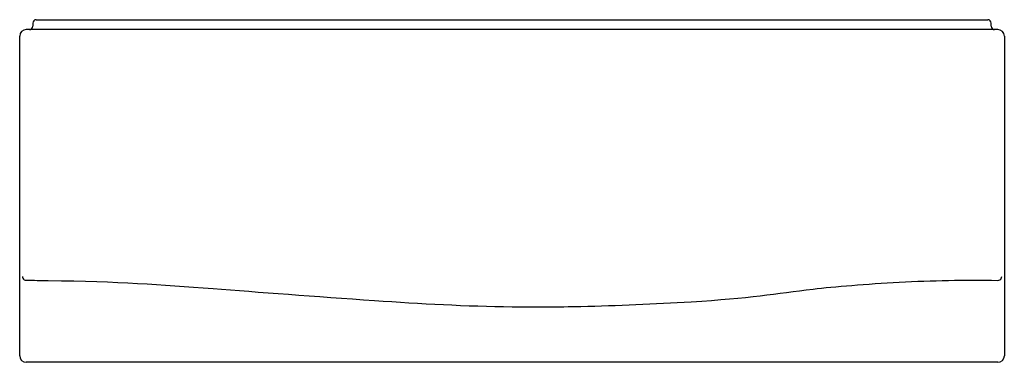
# Model space of a CAD drawing. Header units: millimetres. Extents: x 3915.71 to 3917.21, y 1929.44 to 1929.96.
import ezdxf

# ---------------------------------------------------------------- set-up
doc = ezdxf.new("R2010")
doc.units = ezdxf.units.MM
doc.layers.add('SANINDUSA', color=3, linetype='Continuous')

msp = doc.modelspace()

# ---------------------------------------------------------------- linework, layer by layer
at = {"layer": 'SANINDUSA'}
for p, q in [((3915.7312, 1929.956), (3915.7312, 1929.951)), ((3915.7362, 1929.961), (3917.1812, 1929.961)), ((3917.1862, 1929.951), (3917.1862, 1929.956)), ((3915.7262, 1929.946), (3915.7212, 1929.946)), ((3917.1962, 1929.946), (3917.1912, 1929.946)), ((3915.7112, 1929.451), (3915.7112, 1929.936)), ((3917.2062, 1929.936), (3917.2062, 1929.451)), ((3917.1962, 1929.441), (3915.7212, 1929.441))]:
    msp.add_line(p, q, dxfattribs=at)
at = {"layer": 'SANINDUSA', "ltscale": 25}
for p, q in [((3917.1812, 1929.946), (3915.7262, 1929.946)), ((3917.1912, 1929.946), (3917.1812, 1929.946))]:
    msp.add_line(p, q, dxfattribs=at)
at = {"layer": 'SANINDUSA'}
for centre, radius, start, end in [((3915.7362, 1929.956), 0.005, 90, 180), ((3917.1812, 1929.956), 0.005, 0, 90), ((3915.7212, 1929.936), 0.01, 90, 180), ((3915.7262, 1929.951), 0.005, 270, 0), ((3917.1912, 1929.951), 0.005, 180, 270), ((3917.1962, 1929.936), 0.01, 0, 90), ((3915.7212, 1929.5714), 0.006, 180, 235.7578), ((3917.1962, 1929.5712), 0.006, 304.2422, 0), ((3915.721, 1929.5715), 0.00605, 237.4494, 271.1447), ((3915.7212, 1929.5714), 0.00591, 270, 270.1666), ((3917.1962, 1929.5712), 0.00591, 269.0105, 270), ((3917.1963, 1929.5714), 0.00605, 268.8553, 302.5506), ((3915.7212, 1929.451), 0.01, 180, 270), ((3917.1962, 1929.451), 0.01, 270, 0)]:
    msp.add_arc(centre, radius, start, end, dxfattribs=at)
msp.add_open_spline([(3915.7212, 1929.5655), (3915.7323, 1929.5655), (3915.7434, 1929.5654), (3915.864, 1929.5637), (3915.9232, 1929.5591), (3916.0717, 1929.5478), (3916.1609, 1929.5411), (3916.3197, 1929.5301), (3916.3893, 1929.5262), (3916.4937, 1929.5249), (3916.5285, 1929.5251), (3916.619, 1929.5271), (3916.6748, 1929.5297), (3916.8197, 1929.5383), (3916.859, 1929.5453), (3916.9477, 1929.556), (3916.9971, 1929.5599), (3917.0964, 1929.5654), (3917.1463, 1929.5662), (3917.1961, 1929.5653)], degree=3, knots=[0, 0, 0, 0, 3.314383, 3.314383, 36.098342, 36.098342, 62.869041, 62.869041, 83.825388, 83.825388, 94.303561, 94.303561, 111.068639, 111.068639, 137.892763, 137.892763, 152.771769, 152.771769, 167.650776, 167.650776, 167.650776, 167.650776], dxfattribs=at)

doc.saveas('drawing.dxf')
